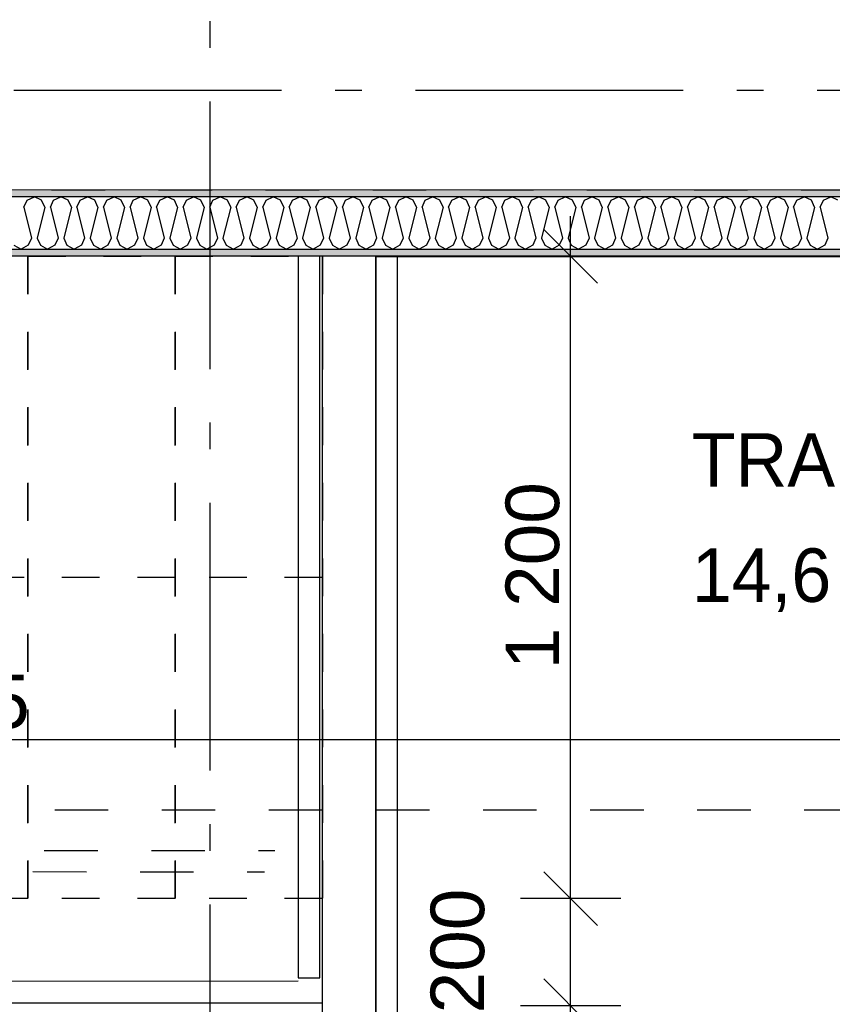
# Model space of a CAD drawing. Header units: millimetres. Extents: x -150 to 340869, y -1115 to 365939.
# Tile 114 of 193: x 311696 to 313213, y 350650 to 352490. Entities that reach past the tile are written whole.
import ezdxf
from ezdxf.enums import TextEntityAlignment as Align

# ---------------------------------------------------------------- set-up
doc = ezdxf.new("R2010")
doc.units = ezdxf.units.MM
doc.header["$LTSCALE"] = 0.5
doc.header["$MEASUREMENT"] = 0
for name, pattern in [('Akselinje', [1500, 1000, -200, 100, -200]), ('PLINE', [0]), ('Små Stiplet', [282.222222, 141.111111, -141.111111]), ('Stipling', [400, 200, -200])]:
    doc.linetypes.add(name, pattern=pattern)
for name, color, linetype in [('0(Nye konstruksjoner)', 7, 'Continuous'), ('242- Ikke-bærende innervegger (Skravur)(Nye konstruksjoner)', 7, 'Continuous'), ('242- Ikke-bærende innervegger(Nye konstruksjoner)', 7, 'Continuous'), ('255- Gulvoverflate(Nye konstruksjoner)', 7, 'Continuous'), ('257- Systemhimlinger (Skravur)(Nye konstruksjoner)', 7, 'Continuous'), ('281- Innvendige trapper(Nye konstruksjoner)', 7, 'Continuous'), ('287- Andre rekkverk_ håndlister og fendere(Nye konstruksjoner)', 7, 'Continuous'), ('82-- Modullinjer(Nye konstruksjoner)', 7, 'Continuous'), ('842-M___1_50 Målsetting bygning(Nye konstruksjoner)', 7, 'Continuous'), ('862- M___Nettoareal(Nye konstruksjoner)', 7, 'Continuous'), ('862- M___Nettoareal(Polylinje)(Nye konstruksjoner)', 7, 'Continuous'), ('862- M___Nettoareal(Tekst)(Nye konstruksjoner)', 7, 'Continuous')]:
    doc.layers.add(name, color=color, linetype=linetype)
doc.layers.add('236- Innvendig kledning og overflate(Nye konstruksjoner)', color=7, linetype='Continuous', lineweight=0)
doc.styles.add('GENERATED_STYLE_1', font='txt')
doc.styles.add('GENERATED_STYLE_2', font='arial.ttf')
doc.styles.add('GENERATED_STYLE_4', font='arial.ttf')
doc.dimstyles.new('GENERATED_STYLE__1', dxfattribs={"dimtxt": 100, "dimasz": 95, "dimexe": 0.18, "dimexo": 0.0625, "dimgap": 0, "dimtad": 1, "dimtih": 1, "dimtoh": 1, "dimdec": 0, "dimzin": 0, "dimdsep": 46, "dimtxsty": 'GENERATED_STYLE_2', "dimblk": 'ARROWHEAD_6', "dimblk1": 'ARROWHEAD_6', "dimblk2": 'ARROWHEAD_6', "dimcen": 0.09, "dimse1": 1, "dimse2": 1, "dimclrd": 256, "dimclre": 256, "dimclrt": 256, "dimadec": 1, "dimazin": 0, "dimtfac": 1, "dimtdec": 4, "dimtmove": 0, "dimatfit": 3, "dimfxl": 1, "dimtolj": 1, "dimtzin": 0, "dimarcsym": 0})
doc.dimstyles.new('GENERATED_STYLE__2', dxfattribs={"dimtxt": 100, "dimasz": 95, "dimexe": 0.18, "dimexo": 0.0625, "dimgap": 0, "dimtad": 1, "dimtih": 1, "dimtoh": 1, "dimdec": 0, "dimzin": 0, "dimdsep": 46, "dimtxsty": 'GENERATED_STYLE_2', "dimblk": 'ARROWHEAD_6', "dimblk1": 'ARROWHEAD_6', "dimblk2": 'ARROWHEAD_6', "dimcen": 0.09, "dimse1": 1, "dimse2": 1, "dimclrd": 256, "dimclre": 256, "dimclrt": 256, "dimadec": 1, "dimazin": 0, "dimtfac": 1, "dimtdec": 4, "dimtmove": 2, "dimatfit": 3, "dimfxl": 1, "dimtolj": 1, "dimtzin": 0, "dimarcsym": 0})
doc.dimstyles.new('GENERATED_STYLE__3', dxfattribs={"dimtxt": 100, "dimasz": 95, "dimexe": 0.18, "dimexo": 0.0625, "dimgap": 0, "dimtad": 1, "dimdec": 0, "dimzin": 0, "dimdsep": 46, "dimtxsty": 'GENERATED_STYLE_2', "dimblk": 'ARROWHEAD_6', "dimblk1": 'ARROWHEAD_6', "dimblk2": 'ARROWHEAD_6', "dimcen": 0.09, "dimse1": 1, "dimse2": 1, "dimclrd": 256, "dimclre": 256, "dimclrt": 256, "dimadec": 1, "dimazin": 0, "dimtfac": 1, "dimtdec": 4, "dimtmove": 0, "dimatfit": 3, "dimfxl": 1, "dimtolj": 1, "dimtzin": 0, "dimarcsym": 0})
pattern_1 = [(0, (0, 0), (0, 43.30127), [0, -25]), (0, (12.5, 21.65), (0, 43.30127), [0, -25])]

# ---------------------------------------------------------------- blocks, each defined once
blk = doc.blocks.new('TRAPP__1', base_point=(313176.5, 351580.6))
at = {"layer": '862- M___Nettoareal(Polylinje)(Nye konstruksjoner)', "linetype": 'PLINE', "flags": 128}
blk.add_lwpolyline([(308760.9, 349447.8), (312360.9, 349447.8), (314360.9, 349447.8), (314360.9, 352047.8), (312360.9, 352047.8), (308760.9, 352047.8)], close=True, dxfattribs=at)
at = {"layer": '862- M___Nettoareal(Tekst)(Nye konstruksjoner)', "insert": (312950.9, 351531.3), "char_height": 100, "attachment_point": 1, "style": 'GENERATED_STYLE_1'}
blk.add_mtext('\\A1;{\\pql;\\pt0,2300;\\fAvenir Light|b0|i0|c0|p0;\\W1.000000;14,6\\fAvenir Light|b0|i0|c0|p0;\\W1.000000;\\A1{\\H.66x;\\S^  ;}\\fAvenir Light|b0|i0|c0|p0;\\W1.000000; m\\fAvenir Light|b0|i0|c0|p0;\\W1.000000;\\A1{\\H.66x;\\S2^  ;}}', dxfattribs=at)
at = {"layer": '862- M___Nettoareal(Tekst)(Nye konstruksjoner)', "style": 'GENERATED_STYLE_1'}
for tag, p in [('DUMMY_861', (313402.1, 351768.8)), ('ROOM_NAME', (312950.9, 351717.2)), ('DUMMY_862', (312950.9, 351580.6))]:
    blk.add_attdef(tag, text='', height=100, dxfattribs=at).set_placement(p, align=Align.TOP_LEFT)
blk = doc.blocks.new('Ikke målbart areal__5', base_point=(311032.2, 353119.9))
at = {"layer": '862- M___Nettoareal(Polylinje)(Nye konstruksjoner)', "linetype": 'Stipling', "flags": 128}
blk.add_lwpolyline([(316890.9, 354047.8), (308760.9, 354047.8), (308760.9, 353103.4), (308760.9, 352171.8), (314484.9, 352171.8), (314484.9, 351613.4), (316890.9, 351613.4)], close=True, dxfattribs=at)
at = {"layer": '862- M___Nettoareal(Tekst)(Nye konstruksjoner)', "style": 'GENERATED_STYLE_1'}
for tag, p in [('DUMMY_861', (311580.1, 353308.2)), ('ROOM_NAME', (310484.3, 353265.5)), ('DUMMY_862', (310484.3, 353119.9))]:
    blk.add_attdef(tag, text='', height=100, dxfattribs=at).set_placement(p, align=Align.TOP_LEFT)
blk = doc.blocks.new('*X68')
at = {"layer": '242- Ikke-bærende innervegger (Skravur)(Nye konstruksjoner)', "linetype": 'PLINE'}
for p, q in [((311703.4, 352139.2), (311709.4, 352152.4)), ((311709.4, 352152.4), (311723, 352158.8)), ((311736.5, 352152.4), (311723, 352158.8)), ((311742.6, 352139.2), (311736.5, 352152.4)), ((311753, 352139.2), (311759, 352152.4)), ((311759, 352152.4), (311772.5, 352158.8)), ((311786.1, 352152.4), (311772.5, 352158.8)), ((311792.1, 352139.2), (311786.1, 352152.4)), ((311802.5, 352139.2), (311808.6, 352152.4)), ((311808.6, 352152.4), (311822.1, 352158.8)), ((311835.7, 352152.4), (311822.1, 352158.8)), ((311841.7, 352139.2), (311835.7, 352152.4)), ((311852.1, 352139.2), (311858.2, 352152.4)), ((311858.2, 352152.4), (311871.7, 352158.8)), ((311885.2, 352152.4), (311871.7, 352158.8)), ((311891.3, 352139.2), (311885.2, 352152.4)), ((311901.7, 352139.2), (311907.7, 352152.4)), ((311907.7, 352152.4), (311921.3, 352158.8)), ((311934.8, 352152.4), (311921.3, 352158.8)), ((311940.9, 352139.2), (311934.8, 352152.4)), ((311951.3, 352139.2), (311957.3, 352152.4)), ((311957.3, 352152.4), (311970.8, 352158.8)), ((311984.4, 352152.4), (311970.8, 352158.8)), ((311990.4, 352139.2), (311984.4, 352152.4)), ((312000.8, 352139.2), (312006.9, 352152.4)), ((312006.9, 352152.4), (312020.4, 352158.8)), ((312034, 352152.4), (312020.4, 352158.8)), ((312040, 352139.2), (312034, 352152.4)), ((312050.4, 352139.2), (312056.5, 352152.4)), ((312056.5, 352152.4), (312070, 352158.8)), ((312083.5, 352152.4), (312070, 352158.8)), ((312089.6, 352139.2), (312083.5, 352152.4)), ((312100, 352139.2), (312106, 352152.4)), ((312106, 352152.4), (312119.6, 352158.8)), ((312133.1, 352152.4), (312119.6, 352158.8)), ((312139.1, 352139.2), (312133.1, 352152.4)), ((312149.6, 352139.2), (312155.6, 352152.4)), ((312155.6, 352152.4), (312169.1, 352158.8)), ((312182.7, 352152.4), (312169.1, 352158.8)), ((312188.7, 352139.2), (312182.7, 352152.4)), ((312199.1, 352139.2), (312205.2, 352152.4)), ((312205.2, 352152.4), (312218.7, 352158.8)), ((312232.3, 352152.4), (312218.7, 352158.8)), ((312238.3, 352139.2), (312232.3, 352152.4)), ((312248.7, 352139.2), (312254.8, 352152.4)), ((312254.8, 352152.4), (312268.3, 352158.8)), ((312281.8, 352152.4), (312268.3, 352158.8)), ((312287.9, 352139.2), (312281.8, 352152.4)), ((312298.3, 352139.2), (312304.3, 352152.4)), ((312304.3, 352152.4), (312317.9, 352158.8)), ((312331.4, 352152.4), (312317.9, 352158.8)), ((312337.4, 352139.2), (312331.4, 352152.4)), ((312347.9, 352139.2), (312353.9, 352152.4)), ((312353.9, 352152.4), (312367.4, 352158.8)), ((312381, 352152.4), (312367.4, 352158.8)), ((312387, 352139.2), (312381, 352152.4)), ((312397.4, 352139.2), (312403.5, 352152.4)), ((312403.5, 352152.4), (312417, 352158.8)), ((312430.6, 352152.4), (312417, 352158.8)), ((312436.6, 352139.2), (312430.6, 352152.4)), ((312447, 352139.2), (312453.1, 352152.4)), ((312453.1, 352152.4), (312466.6, 352158.8)), ((312480.1, 352152.4), (312466.6, 352158.8)), ((312486.2, 352139.2), (312480.1, 352152.4)), ((312496.6, 352139.2), (312502.6, 352152.4)), ((312502.6, 352152.4), (312516.2, 352158.8)), ((312529.7, 352152.4), (312516.2, 352158.8)), ((312535.7, 352139.2), (312529.7, 352152.4)), ((312546.2, 352139.2), (312552.2, 352152.4)), ((312552.2, 352152.4), (312565.7, 352158.8)), ((312579.3, 352152.4), (312565.7, 352158.8)), ((312585.3, 352139.2), (312579.3, 352152.4)), ((312595.7, 352139.2), (312601.8, 352152.4)), ((312601.8, 352152.4), (312615.3, 352158.8)), ((312628.9, 352152.4), (312615.3, 352158.8)), ((312634.9, 352139.2), (312628.9, 352152.4)), ((312645.3, 352139.2), (312651.3, 352152.4)), ((312651.3, 352152.4), (312664.9, 352158.8)), ((312678.4, 352152.4), (312664.9, 352158.8)), ((312684.5, 352139.2), (312678.4, 352152.4)), ((312694.9, 352139.2), (312700.9, 352152.4)), ((312700.9, 352152.4), (312714.5, 352158.8)), ((312728, 352152.4), (312714.5, 352158.8)), ((312734, 352139.2), (312728, 352152.4)), ((312744.5, 352139.2), (312750.5, 352152.4)), ((312750.5, 352152.4), (312764, 352158.8)), ((312777.6, 352152.4), (312764, 352158.8)), ((312783.6, 352139.2), (312777.6, 352152.4)), ((312794, 352139.2), (312800.1, 352152.4)), ((312800.1, 352152.4), (312813.6, 352158.8)), ((312827.1, 352152.4), (312813.6, 352158.8)), ((312833.2, 352139.2), (312827.1, 352152.4)), ((312843.6, 352139.2), (312849.6, 352152.4)), ((312849.6, 352152.4), (312863.2, 352158.8)), ((312876.7, 352152.4), (312863.2, 352158.8)), ((312882.8, 352139.2), (312876.7, 352152.4)), ((312893.2, 352139.2), (312899.2, 352152.4)), ((312899.2, 352152.4), (312912.8, 352158.8)), ((312926.3, 352152.4), (312912.8, 352158.8)), ((312932.3, 352139.2), (312926.3, 352152.4)), ((312942.8, 352139.2), (312948.8, 352152.4)), ((312948.8, 352152.4), (312962.3, 352158.8)), ((312975.9, 352152.4), (312962.3, 352158.8)), ((312981.9, 352139.2), (312975.9, 352152.4)), ((312992.3, 352139.2), (312998.4, 352152.4)), ((312998.4, 352152.4), (313011.9, 352158.8)), ((313025.4, 352152.4), (313011.9, 352158.8)), ((313031.5, 352139.2), (313025.4, 352152.4)), ((313041.9, 352139.2), (313047.9, 352152.4)), ((313047.9, 352152.4), (313061.5, 352158.8)), ((313075, 352152.4), (313061.5, 352158.8)), ((313081.1, 352139.2), (313075, 352152.4)), ((313091.5, 352139.2), (313097.5, 352152.4)), ((313097.5, 352152.4), (313111.1, 352158.8)), ((313124.6, 352152.4), (313111.1, 352158.8)), ((313130.6, 352139.2), (313124.6, 352152.4)), ((313141, 352139.2), (313147.1, 352152.4)), ((313147.1, 352152.4), (313160.6, 352158.8)), ((313174.2, 352152.4), (313160.6, 352158.8)), ((313180.2, 352139.2), (313174.2, 352152.4)), ((313190.6, 352139.2), (313196.7, 352152.4)), ((313196.7, 352152.4), (313210.2, 352158.8)), ((313223.7, 352152.4), (313210.2, 352158.8)), ((311703.4, 352139.2), (311717.8, 352081.7)), ((311742.6, 352139.2), (311728.2, 352081.7)), ((311753, 352139.2), (311767.3, 352081.7)), ((311792.1, 352139.2), (311777.8, 352081.7)), ((311802.5, 352139.2), (311816.9, 352081.7)), ((311841.7, 352139.2), (311827.3, 352081.7)), ((311852.1, 352139.2), (311866.5, 352081.7)), ((311891.3, 352139.2), (311876.9, 352081.7)), ((311901.7, 352139.2), (311916.1, 352081.7)), ((311940.9, 352139.2), (311926.5, 352081.7)), ((311951.3, 352139.2), (311965.6, 352081.7)), ((311990.4, 352139.2), (311976.1, 352081.7)), ((312000.8, 352139.2), (312015.2, 352081.7)), ((312040, 352139.2), (312025.6, 352081.7)), ((312050.4, 352139.2), (312064.8, 352081.7)), ((312089.6, 352139.2), (312075.2, 352081.7)), ((312100, 352139.2), (312114.4, 352081.7)), ((312139.1, 352139.2), (312124.8, 352081.7)), ((312149.6, 352139.2), (312163.9, 352081.7)), ((312188.7, 352139.2), (312174.4, 352081.7)), ((312199.1, 352139.2), (312213.5, 352081.7)), ((312238.3, 352139.2), (312223.9, 352081.7)), ((312248.7, 352139.2), (312263.1, 352081.7)), ((312287.9, 352139.2), (312273.5, 352081.7)), ((312298.3, 352139.2), (312312.7, 352081.7)), ((312337.4, 352139.2), (312323.1, 352081.7)), ((312347.9, 352139.2), (312362.2, 352081.7)), ((312387, 352139.2), (312372.6, 352081.7)), ((312397.4, 352139.2), (312411.8, 352081.7)), ((312436.6, 352139.2), (312422.2, 352081.7)), ((312447, 352139.2), (312461.4, 352081.7)), ((312486.2, 352139.2), (312471.8, 352081.7)), ((312496.6, 352139.2), (312511, 352081.7)), ((312535.7, 352139.2), (312521.4, 352081.7)), ((312546.2, 352139.2), (312560.5, 352081.7)), ((312585.3, 352139.2), (312570.9, 352081.7)), ((312595.7, 352139.2), (312610.1, 352081.7)), ((312634.9, 352139.2), (312620.5, 352081.7)), ((312645.3, 352139.2), (312659.7, 352081.7)), ((312684.5, 352139.2), (312670.1, 352081.7)), ((312694.9, 352139.2), (312709.3, 352081.7)), ((312734, 352139.2), (312719.7, 352081.7)), ((312744.5, 352139.2), (312758.8, 352081.7)), ((312783.6, 352139.2), (312769.2, 352081.7)), ((312794, 352139.2), (312808.4, 352081.7)), ((312833.2, 352139.2), (312818.8, 352081.7)), ((312843.6, 352139.2), (312858, 352081.7)), ((312882.8, 352139.2), (312868.4, 352081.7)), ((312893.2, 352139.2), (312907.6, 352081.7)), ((312932.3, 352139.2), (312918, 352081.7)), ((312942.8, 352139.2), (312957.1, 352081.7)), ((312981.9, 352139.2), (312967.5, 352081.7)), ((312992.3, 352139.2), (313006.7, 352081.7)), ((313031.5, 352139.2), (313017.1, 352081.7)), ((313041.9, 352139.2), (313056.3, 352081.7)), ((313081.1, 352139.2), (313066.7, 352081.7)), ((313091.5, 352139.2), (313105.8, 352081.7)), ((313130.6, 352139.2), (313116.3, 352081.7)), ((313141, 352139.2), (313155.4, 352081.7)), ((313180.2, 352139.2), (313165.8, 352081.7)), ((313190.6, 352139.2), (313205, 352081.7)), ((311717.8, 352081.7), (311711.7, 352068.4)), ((311728.2, 352081.7), (311734.2, 352068.4)), ((311767.3, 352081.7), (311761.3, 352068.4)), ((311777.8, 352081.7), (311783.8, 352068.4)), ((311816.9, 352081.7), (311810.9, 352068.4)), ((311827.3, 352081.7), (311833.4, 352068.4)), ((311866.5, 352081.7), (311860.4, 352068.4)), ((311876.9, 352081.7), (311882.9, 352068.4)), ((311916.1, 352081.7), (311910, 352068.4)), ((311926.5, 352081.7), (311932.5, 352068.4)), ((311965.6, 352081.7), (311959.6, 352068.4)), ((311976.1, 352081.7), (311982.1, 352068.4)), ((312015.2, 352081.7), (312009.2, 352068.4)), ((312025.6, 352081.7), (312031.7, 352068.4)), ((312064.8, 352081.7), (312058.7, 352068.4)), ((312075.2, 352081.7), (312081.2, 352068.4)), ((312114.4, 352081.7), (312108.3, 352068.4)), ((312124.8, 352081.7), (312130.8, 352068.4)), ((312163.9, 352081.7), (312157.9, 352068.4)), ((312174.4, 352081.7), (312180.4, 352068.4)), ((312213.5, 352081.7), (312207.5, 352068.4)), ((312223.9, 352081.7), (312230, 352068.4)), ((312263.1, 352081.7), (312257, 352068.4)), ((312273.5, 352081.7), (312279.5, 352068.4)), ((312312.7, 352081.7), (312306.6, 352068.4)), ((312323.1, 352081.7), (312329.1, 352068.4)), ((312362.2, 352081.7), (312356.2, 352068.4)), ((312372.6, 352081.7), (312378.7, 352068.4)), ((312411.8, 352081.7), (312405.8, 352068.4)), ((312422.2, 352081.7), (312428.3, 352068.4)), ((312461.4, 352081.7), (312455.3, 352068.4)), ((312471.8, 352081.7), (312477.8, 352068.4)), ((312511, 352081.7), (312504.9, 352068.4)), ((312521.4, 352081.7), (312527.4, 352068.4)), ((312560.5, 352081.7), (312554.5, 352068.4)), ((312570.9, 352081.7), (312577, 352068.4)), ((312610.1, 352081.7), (312604.1, 352068.4)), ((312620.5, 352081.7), (312626.6, 352068.4)), ((312659.7, 352081.7), (312653.6, 352068.4)), ((312670.1, 352081.7), (312676.1, 352068.4)), ((312709.3, 352081.7), (312703.2, 352068.4)), ((312719.7, 352081.7), (312725.7, 352068.4)), ((312758.8, 352081.7), (312752.8, 352068.4)), ((312769.2, 352081.7), (312775.3, 352068.4)), ((312808.4, 352081.7), (312802.4, 352068.4)), ((312818.8, 352081.7), (312824.9, 352068.4)), ((312858, 352081.7), (312851.9, 352068.4)), ((312868.4, 352081.7), (312874.4, 352068.4)), ((312907.6, 352081.7), (312901.5, 352068.4)), ((312918, 352081.7), (312924, 352068.4)), ((312957.1, 352081.7), (312951.1, 352068.4)), ((312967.5, 352081.7), (312973.6, 352068.4)), ((313006.7, 352081.7), (313000.7, 352068.4)), ((313017.1, 352081.7), (313023.2, 352068.4)), ((313056.3, 352081.7), (313050.2, 352068.4)), ((313066.7, 352081.7), (313072.7, 352068.4)), ((313105.8, 352081.7), (313099.8, 352068.4)), ((313116.3, 352081.7), (313122.3, 352068.4)), ((313155.4, 352081.7), (313149.4, 352068.4)), ((313165.8, 352081.7), (313171.9, 352068.4)), ((313205, 352081.7), (313199, 352068.4)), ((311684.7, 352068.4), (311698.2, 352060.8)), ((311711.7, 352068.4), (311698.2, 352060.8)), ((311734.2, 352068.4), (311747.8, 352060.8)), ((311761.3, 352068.4), (311747.8, 352060.8)), ((311783.8, 352068.4), (311797.3, 352060.8)), ((311810.9, 352068.4), (311797.3, 352060.8)), ((311833.4, 352068.4), (311846.9, 352060.8)), ((311860.4, 352068.4), (311846.9, 352060.8)), ((311882.9, 352068.4), (311896.5, 352060.8)), ((311910, 352068.4), (311896.5, 352060.8)), ((311932.5, 352068.4), (311946.1, 352060.8)), ((311959.6, 352068.4), (311946.1, 352060.8)), ((311982.1, 352068.4), (311995.6, 352060.8)), ((312009.2, 352068.4), (311995.6, 352060.8)), ((312031.7, 352068.4), (312045.2, 352060.8)), ((312058.7, 352068.4), (312045.2, 352060.8)), ((312081.2, 352068.4), (312094.8, 352060.8)), ((312108.3, 352068.4), (312094.8, 352060.8)), ((312130.8, 352068.4), (312144.4, 352060.8)), ((312157.9, 352068.4), (312144.4, 352060.8)), ((312180.4, 352068.4), (312193.9, 352060.8)), ((312207.5, 352068.4), (312193.9, 352060.8)), ((312230, 352068.4), (312243.5, 352060.8)), ((312257, 352068.4), (312243.5, 352060.8)), ((312279.5, 352068.4), (312293.1, 352060.8)), ((312306.6, 352068.4), (312293.1, 352060.8)), ((312329.1, 352068.4), (312342.7, 352060.8)), ((312356.2, 352068.4), (312342.7, 352060.8)), ((312378.7, 352068.4), (312392.2, 352060.8)), ((312405.8, 352068.4), (312392.2, 352060.8)), ((312428.3, 352068.4), (312441.8, 352060.8)), ((312455.3, 352068.4), (312441.8, 352060.8)), ((312477.8, 352068.4), (312491.4, 352060.8)), ((312504.9, 352068.4), (312491.4, 352060.8)), ((312527.4, 352068.4), (312541, 352060.8)), ((312554.5, 352068.4), (312541, 352060.8)), ((312577, 352068.4), (312590.5, 352060.8)), ((312604.1, 352068.4), (312590.5, 352060.8)), ((312626.6, 352068.4), (312640.1, 352060.8)), ((312653.6, 352068.4), (312640.1, 352060.8)), ((312676.1, 352068.4), (312689.7, 352060.8)), ((312703.2, 352068.4), (312689.7, 352060.8)), ((312725.7, 352068.4), (312739.2, 352060.8)), ((312752.8, 352068.4), (312739.2, 352060.8)), ((312775.3, 352068.4), (312788.8, 352060.8)), ((312802.4, 352068.4), (312788.8, 352060.8)), ((312824.9, 352068.4), (312838.4, 352060.8)), ((312851.9, 352068.4), (312838.4, 352060.8)), ((312874.4, 352068.4), (312888, 352060.8)), ((312901.5, 352068.4), (312888, 352060.8)), ((312924, 352068.4), (312937.5, 352060.8)), ((312951.1, 352068.4), (312937.5, 352060.8)), ((312973.6, 352068.4), (312987.1, 352060.8)), ((313000.7, 352068.4), (312987.1, 352060.8)), ((313023.2, 352068.4), (313036.7, 352060.8)), ((313050.2, 352068.4), (313036.7, 352060.8)), ((313072.7, 352068.4), (313086.3, 352060.8)), ((313099.8, 352068.4), (313086.3, 352060.8)), ((313122.3, 352068.4), (313135.8, 352060.8)), ((313149.4, 352068.4), (313135.8, 352060.8)), ((313171.9, 352068.4), (313185.4, 352060.8)), ((313199, 352068.4), (313185.4, 352060.8))]:
    blk.add_line(p, q, dxfattribs=at)
blk = doc.blocks.new('Standard grid marker[19]', base_point=(312050.9, 363787.1))
at = {"layer": '82-- Modullinjer(Nye konstruksjoner)', "linetype": 'Akselinje'}
blk.add_line((312050.9, 363587.1), (312050.9, 339987.1), dxfattribs=at)
at = {"layer": '82-- Modullinjer(Nye konstruksjoner)', "style": 'GENERATED_STYLE_4'}
for tag, p in [('AC_MarkerText_1_0', (312050.9, 363965.3)), ('AC_MarkerText_1_1', (312050.9, 339715.3))]:
    blk.add_attdef(tag, text='', height=100, rotation=360, dxfattribs=at).set_placement(p, align=Align.TOP_CENTER)
blk = doc.blocks.new('*D148')
at = {"layer": '842-M___1_50 Målsetting bygning(Nye konstruksjoner)', "linetype": 'PLINE'}
for p, q in [((309207.5, 354159.8), (309307.5, 354059.8)), ((309351.3, 354109.8), (309163.8, 354109.8)), ((309257.5, 352158.8), (309257.5, 354109.8)), ((309207.5, 352208.8), (309307.5, 352108.8)), ((309351.3, 352158.8), (309163.8, 352158.8))]:
    blk.add_line(p, q, dxfattribs=at)
at = {"layer": '842-M___1_50 Målsetting bygning(Nye konstruksjoner)', "insert": (309237.5, 352962.7), "char_height": 100, "attachment_point": 7, "rotation": 90, "style": 'GENERATED_STYLE_2'}
blk.add_mtext('\\A1;{\\pql;\\fArial|b0|i0|c0|p0;\\W1.000000;1\xa0951}', dxfattribs=at)
blk = doc.blocks.new('ARROWHEAD_6')
at = {"linetype": 'Continuous'}
for p, q in [((-0.5, -0.5), (0.5, 0.5)), ((0, 0), (-1, 0))]:
    blk.add_line(p, q, dxfattribs=at)
blk = doc.blocks.new('*D150')
at = {"layer": '842-M___1_50 Målsetting bygning(Nye konstruksjoner)', "linetype": 'PLINE'}
for p, q in [((312674.4, 350697.8), (312774.4, 350597.8)), ((312818.1, 350647.8), (312630.6, 350647.8)), ((312724.4, 349447.8), (312724.4, 350647.8)), ((312674.4, 349497.8), (312774.4, 349397.8)), ((312818.1, 349447.8), (312630.6, 349447.8)), ((312724.4, 349372.8), (312724.4, 349447.8))]:
    blk.add_line(p, q, dxfattribs=at)
at = {"layer": '842-M___1_50 Målsetting bygning(Nye konstruksjoner)', "char_height": 100, "attachment_point": 7, "rotation": 90, "style": 'GENERATED_STYLE_2'}
for s, insert in [('\\A1;{\\pql;\\fArial|b0|i0|c0|p0;\\W1.000000;200}', (312564.4, 350633.4)), ('\\A1;{\\pql;\\fArial|b0|i0|c0|p0;\\W1.000000;1\xa0200}', (312704.4, 349876.2))]:
    blk.add_mtext(s, dxfattribs=dict(at, insert=insert))
blk = doc.blocks.new('*D151')
at = {"layer": '842-M___1_50 Målsetting bygning(Nye konstruksjoner)', "linetype": 'PLINE'}
for p, q in [((312674.4, 350897.8), (312774.4, 350797.8)), ((312818.1, 350847.8), (312630.6, 350847.8)), ((312724.4, 350647.8), (312724.4, 350847.8)), ((312674.4, 350697.8), (312774.4, 350597.8)), ((312818.1, 350647.8), (312630.6, 350647.8))]:
    blk.add_line(p, q, dxfattribs=at)
blk = doc.blocks.new('*D152')
at = {"layer": '842-M___1_50 Målsetting bygning(Nye konstruksjoner)', "linetype": 'PLINE'}
for p, q in [((312724.4, 352047.8), (312724.4, 352122.8)), ((312774.4, 351997.8), (312674.4, 352097.8)), ((312818.1, 352047.8), (312630.6, 352047.8)), ((312724.4, 350847.8), (312724.4, 352047.8)), ((312674.4, 350897.8), (312774.4, 350797.8)), ((312818.1, 350847.8), (312630.6, 350847.8))]:
    blk.add_line(p, q, dxfattribs=at)
at = {"layer": '842-M___1_50 Målsetting bygning(Nye konstruksjoner)', "insert": (312704.4, 351276.2), "char_height": 100, "attachment_point": 7, "rotation": 90, "style": 'GENERATED_STYLE_2'}
blk.add_mtext('\\A1;{\\pql;\\fArial|b0|i0|c0|p0;\\W1.000000;1\xa0200}', dxfattribs=at)
blk = doc.blocks.new('*D154')
at = {"layer": '842-M___1_50 Målsetting bygning(Nye konstruksjoner)', "linetype": 'PLINE'}
for p, q in [((310060.9, 349595.5), (310060.9, 349783)), ((311985.9, 349595.5), (311985.9, 349783)), ((310110.9, 349739.3), (310010.9, 349639.3)), ((312035.9, 349739.3), (311935.9, 349639.3)), ((310060.9, 349689.3), (311985.9, 349689.3))]:
    blk.add_line(p, q, dxfattribs=at)
at = {"layer": '842-M___1_50 Målsetting bygning(Nye konstruksjoner)', "insert": (310851.8, 349709.3), "char_height": 100, "attachment_point": 7, "style": 'GENERATED_STYLE_2'}
blk.add_mtext('\\A1;{\\pql;\\fArial|b0|i0|c0|p0;\\W1.000000;1\xa0925}', dxfattribs=at)
blk = doc.blocks.new('*D155')
at = {"layer": '842-M___1_50 Målsetting bygning(Nye konstruksjoner)', "linetype": 'PLINE'}
for p, q in [((311985.9, 349595.5), (311985.9, 349783)), ((312260.9, 349595.5), (312260.9, 349783)), ((312035.9, 349739.3), (311935.9, 349639.3)), ((312310.9, 349739.3), (312210.9, 349639.3)), ((311985.9, 349689.3), (312260.9, 349689.3))]:
    blk.add_line(p, q, dxfattribs=at)
at = {"layer": '842-M___1_50 Målsetting bygning(Nye konstruksjoner)', "insert": (312009, 349849.3), "char_height": 100, "attachment_point": 7, "style": 'GENERATED_STYLE_2'}
blk.add_mtext('\\A1;{\\pql;\\fArial|b0|i0|c0|p0;\\W1.000000;275}', dxfattribs=at)
blk = doc.blocks.new('*D156')
at = {"layer": '842-M___1_50 Målsetting bygning(Nye konstruksjoner)', "linetype": 'PLINE'}
for p, q in [((312260.9, 349595.5), (312260.9, 349783)), ((312535.9, 349595.5), (312535.9, 349783)), ((312310.9, 349739.3), (312210.9, 349639.3)), ((312585.9, 349739.3), (312485.9, 349639.3)), ((312260.9, 349689.3), (312535.9, 349689.3))]:
    blk.add_line(p, q, dxfattribs=at)
at = {"layer": '842-M___1_50 Målsetting bygning(Nye konstruksjoner)', "insert": (312314.9, 349854.8), "char_height": 100, "attachment_point": 7, "style": 'GENERATED_STYLE_2'}
blk.add_mtext('\\A1;{\\pql;\\fArial|b0|i0|c0|p0;\\W1.000000;275}', dxfattribs=at)
blk = doc.blocks.new('Standard grid marker[35]', base_point=(306234.8, 352357.8))
at = {"layer": '82-- Modullinjer(Nye konstruksjoner)', "linetype": 'Akselinje'}
blk.add_line((306434.8, 352357.8), (320034.8, 352357.8), dxfattribs=at)
at = {"layer": '82-- Modullinjer(Nye konstruksjoner)', "style": 'GENERATED_STYLE_4'}
blk.add_attdef('AC_MarkerText_1', text='', height=100, dxfattribs=at).set_placement((306109.8, 352411), align=Align.TOP_CENTER)
blk = doc.blocks.new('*D183')
at = {"layer": '842-M___1_50 Målsetting bygning(Nye konstruksjoner)', "linetype": 'PLINE'}
for p, q in [((308698.9, 351051.2), (308698.9, 351238.7)), ((314373.9, 351051.2), (314373.9, 351238.7)), ((308748.9, 351194.9), (308648.9, 351094.9)), ((314423.9, 351194.9), (314323.9, 351094.9)), ((308698.9, 351144.9), (314373.9, 351144.9))]:
    blk.add_line(p, q, dxfattribs=at)
at = {"layer": '842-M___1_50 Målsetting bygning(Nye konstruksjoner)', "char_height": 100, "attachment_point": 7, "style": 'GENERATED_STYLE_2'}
for s, insert in [('\\A1;{\\pql;\\fArial|b0|i0|c0|p0;\\W1.000000;98}', (314346.6, 351304.9)), ('\\A1;{\\pql;\\fArial|b0|i0|c0|p0;\\W1.000000;5\xa0675}', (311364.8, 351164.9))]:
    blk.add_mtext(s, dxfattribs=dict(at, insert=insert))

msp = doc.modelspace()

# ---------------------------------------------------------------- hatches: boundary and pattern name
at = {"layer": '242- Ikke-bærende innervegger (Skravur)(Nye konstruksjoner)', "linetype": 'Continuous'}
h = msp.add_hatch(dxfattribs=at)
h.set_pattern_fill('Prikker_tett', color=256, style=0, pattern_type=2)
h.set_pattern_definition(pattern_1)
h.paths.add_polyline_path([(314471.9, 352171.8), (308760.9, 352171.8), (308760.9, 352158.8), (314471.9, 352158.8)])
h = msp.add_hatch(dxfattribs=at)
h.set_pattern_fill('Prikker_tett', color=256, style=0, pattern_type=2)
h.set_pattern_definition(pattern_1)
h.paths.add_polyline_path([(314360.9, 352060.8), (308760.9, 352060.8), (308760.9, 352047.8), (314360.9, 352047.8)])

# ---------------------------------------------------------------- linework, layer by layer
at = {"layer": '0(Nye konstruksjoner)', "linetype": 'Stipling'}
msp.add_lwpolyline([(308760.9, 351013.4), (323486.9, 351013.4), (327234.6, 345855.1)], dxfattribs=at)
at = {"layer": '236- Innvendig kledning og overflate(Nye konstruksjoner)', "linetype": 'PLINE', "flags": 128}
for points in [[(314484.9, 352171.8), (308760.9, 352171.8)], [(308760.9, 352047.8), (314360.9, 352047.8)]]:
    msp.add_lwpolyline(points, dxfattribs=at)
at = {"layer": '242- Ikke-bærende innervegger(Nye konstruksjoner)', "linetype": 'PLINE'}
for p, q in [((314373.9, 352158.8), (308760.9, 352158.8)), ((308760.9, 352060.8), (314373.9, 352060.8))]:
    msp.add_line(p, q, dxfattribs=at)
at = {"layer": '255- Gulvoverflate(Nye konstruksjoner)', "linetype": 'PLINE', "flags": 128}
msp.add_lwpolyline([(308450.9, 354357.8), (312050.9, 354357.8), (325191, 354357.8), (332914.5, 343727.4), (335030.5, 340814.9), (326196.1, 334396.3), (323365.9, 338291.7), (321018.9, 341522.1), (319627, 343437.8), (314670.9, 343437.8), (308450.9, 343437.8), (308450.9, 349447.8), (312260.9, 349447.8), (312260.9, 352047.8), (308450.9, 352047.8)], close=True, dxfattribs=at)
msp.add_lwpolyline([(308450.9, 354357.8), (312050.9, 354357.8), (325191, 354357.8), (332914.5, 343727.4), (335030.5, 340814.9), (326196.1, 334396.3), (323365.9, 338291.7), (321018.9, 341522.1), (319627, 343437.8), (314670.9, 343437.8), (308450.9, 343437.8), (308450.9, 349447.8), (312260.9, 349447.8), (312260.9, 352047.8), (308450.9, 352047.8)], close=True, dxfattribs=at)
at = {"layer": '257- Systemhimlinger (Skravur)(Nye konstruksjoner)', "linetype": 'PLINE', "flags": 128}
msp.add_lwpolyline([(312360.9, 352047), (314360.9, 352047.8), (314360.9, 349447.8), (312360.9, 349447.8)], close=True, dxfattribs=at)
at = {"layer": '281- Innvendige trapper(Nye konstruksjoner)', "linetype": 'Små Stiplet'}
for p, q in [((311435.9, 352047.8), (311710.9, 352047.8)), ((311710.9, 350847.8), (311710.9, 352047.8)), ((311710.9, 352047.8), (311985.9, 352047.8)), ((311710.9, 352047.8), (311710.9, 350847.8)), ((311985.9, 350847.8), (311985.9, 352047.8)), ((311985.9, 352047.8), (312260.9, 352047.8)), ((311985.9, 352047.8), (311985.9, 350847.8)), ((312260.9, 352047.8), (312260.9, 350847.8)), ((311985.9, 351447.8), (310885.9, 351447.8)), ((312260.9, 351447.8), (311985.9, 351447.8)), ((311710.9, 350847.8), (311435.9, 350847.8)), ((311985.9, 350847.8), (311710.9, 350847.8)), ((312260.9, 350847.8), (311985.9, 350847.8))]:
    msp.add_line(p, q, dxfattribs=at)
at = {"layer": '287- Andre rekkverk_ håndlister og fendere(Nye konstruksjoner)', "linetype": 'PLINE'}
for p, q in [((312400.9, 352047.8), (312360.9, 352047.8)), ((312360.9, 352047.8), (312360.9, 350597.8)), ((312400.9, 350557.8), (312400.9, 352047.8))]:
    msp.add_line(p, q, dxfattribs=at)
at = {"layer": '287- Andre rekkverk_ håndlister og fendere(Nye konstruksjoner)', "linetype": 'PLINE', "flags": 128}
msp.add_lwpolyline([(312215.9, 350700.1), (312255.9, 350700.1), (312255.9, 352047.8), (312215.9, 352047.8)], close=True, dxfattribs=at)
at = {"layer": '287- Andre rekkverk_ håndlister og fendere(Nye konstruksjoner)', "linetype": 'Stipling'}
for points in [[(310541.5, 350937.8), (312172.3, 350937.8)], [(310520.3, 350898.8), (312153, 350897.9)]]:
    msp.add_lwpolyline(points, dxfattribs=at)
at = {"layer": '287- Andre rekkverk_ håndlister og fendere(Nye konstruksjoner)', "linetype": 'PLINE'}
for points in [[(310488.3, 350842.4), (310065.9, 350842.8), (310065.9, 350652.8), (312260.9, 350652.8)], [(312215.6, 350693.6), (310105.9, 350692.8), (310105.9, 350802.8), (310488.3, 350802.8)]]:
    msp.add_lwpolyline(points, dxfattribs=at)

# ---------------------------------------------------------------- block references
at = {"layer": '242- Ikke-bærende innervegger(Nye konstruksjoner)'}
msp.add_blockref('*X68', (0, 0), dxfattribs=at)
at = {"layer": '82-- Modullinjer(Nye konstruksjoner)', "linetype": 'PLINE'}
for name, p in [('Standard grid marker[19]', (312050.9, 363787.1)), ('Standard grid marker[35]', (306234.8, 352357.8))]:
    msp.add_blockref(name, p, dxfattribs=at)
at = {"layer": '862- M___Nettoareal(Nye konstruksjoner)', "linetype": 'Continuous'}
msp.add_blockref('Ikke målbart areal__5', (311032.2, 353119.9), dxfattribs=at)
ref = msp.add_blockref('TRAPP__1', (313176.5, 351580.6), dxfattribs=at)
ref.add_attrib('ROOM_NAME', 'TRAPP', dxfattribs={"layer": '862- M___Nettoareal(Tekst)(Nye konstruksjoner)', "color": 7, "height": 100, "style": 'GENERATED_STYLE_1'}).set_placement((312950.9, 351717.2), align=Align.TOP_LEFT)

# ---------------------------------------------------------------- dimensions: what is measured, and where the dimension line sits
at = {"layer": '842-M___1_50 Målsetting bygning(Nye konstruksjoner)', "linetype": 'Continuous'}
for base, p1, p2, picture, middle in [((309257.5, 354109.8), (311609.9, 352158.8), (316881.8, 354109.8), '*D148', (309187.5, 353134.3)), ((312724.4, 352047.8), (312260.9, 350847.8), (312260.9, 352047.8), '*D152', (312654.4, 351447.8)), ((312724.4, 350847.8), (312260.9, 350647.8), (312260.9, 350847.8), '*D151', (312514.4, 350747.6)), ((312724.4, 350647.8), (312260.9, 349447.8), (312260.9, 350647.8), '*D150', (312654.4, 350047.8))]:
    dim = msp.add_linear_dim(base=base, p1=p1, p2=p2, angle=90, dimstyle='GENERATED_STYLE__3', dxfattribs=at)
    dim.commit()
    dim.dimension.update_dxf_attribs({"geometry": picture, "text_midpoint": middle, "dimtype": 160, "text_rotation": 90})
for base, p1, p2, dimstyle, picture, middle in [((311985.9, 349689.3), (310060.9, 352047.8), (311985.9, 352047.8), 'GENERATED_STYLE__1', '*D154', (311023.4, 349759.3)), ((312260.9, 349689.3), (311985.9, 352047.8), (312260.9, 352047.8), 'GENERATED_STYLE__1', '*D155', (312123.2, 349899.3)), ((312535.9, 349689.3), (312260.9, 352047.8), (312535.9, 349447.8), 'GENERATED_STYLE__2', '*D156', (312429, 349904.8)), ((314373.9, 351144.9), (308698.9, 348897.8), (314373.9, 350754.3), 'GENERATED_STYLE__1', '*D183', (311536.4, 351214.9))]:
    dim = msp.add_linear_dim(base=base, p1=p1, p2=p2, dimstyle=dimstyle, dxfattribs=at)
    dim.commit()
    dim.dimension.update_dxf_attribs({"geometry": picture, "text_midpoint": middle, "dimtype": 160})

doc.saveas('drawing.dxf')
